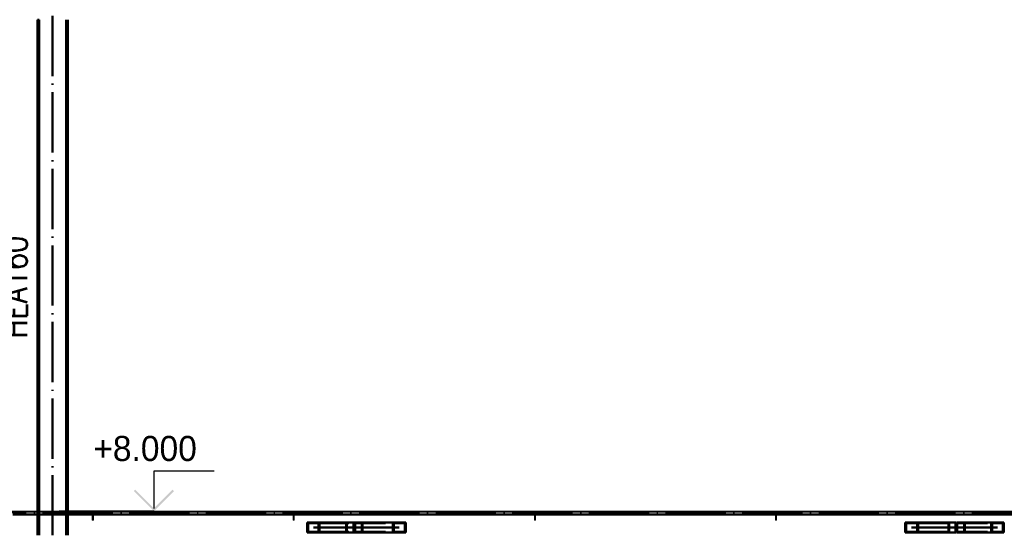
# Paper-space layout 'Layout1' of a CAD drawing. Extents: x -2 to 1083, y -36 to 422.
# Tile 16 of 93: x 173 to 271, y 291 to 343. Entities that reach past the tile are written whole.
import ezdxf

# ---------------------------------------------------------------- set-up
doc = ezdxf.new("R2010")
doc.units = 0
doc.linetypes.add('ACAD_ISO02W100', pattern=[15, 12, -3])
doc.linetypes.add('ACAD_ISO04W100', pattern=[30.5, 24, -3, 0.5, -3])
doc.layers.add('AS_INS_ON', color=7, linetype='CONTINUOUS')
for name, color, linetype, lineweight in [('SS_2.ET-HALA_TaO-KCE_VELINU-NADSTAVBA', 72, 'CONTINUOUS', 50), ('SS_2.ET-HALA_TaO-LAVKA_+8.000m', 134, 'CONTINUOUS', 50), ('SS_2.ET-HALA_TaO-LAVKA_+8.000m-PLECH', 90, 'CONTINUOUS', 13), ('SS_2.ET-HALA_TaO-LAVKA_+8.000m-PLECH-VYZTUHA', 150, 'CONTINUOUS', 13), ('SS_POPIS_PROFILU', 13, 'CONTINUOUS', 25), ('SS_SRAFY', 8, 'CONTINUOUS', 18)]:
    doc.layers.add(name, color=color, linetype=linetype, lineweight=lineweight)
doc.styles.add('romans.shx', font='romans.shx', dxfattribs={"height": 5})
pattern_1 = [(45, (56.62057, 345.75002), (-0.04490128, 0.04490128), [])]

psp = doc.layouts.get("Layout1")

# ---------------------------------------------------------------- hatches: boundary and pattern name
at = {"layer": 'AS_INS_ON'}
psp.add_hatch(color=3, dxfattribs=at).paths.add_polyline_path([(184.842, 295.8914), (184.7005, 295.75), (186.7005, 293.75), (188.7005, 295.75), (188.5591, 295.8914), (186.7005, 294.0329)])
at = {"layer": 'SS_SRAFY'}
h = psp.add_hatch(dxfattribs=at)
h.set_pattern_fill('ANSI31', color=5, scale=0.02, style=0)
h.set_pattern_definition(pattern_1)
h.paths.add_polyline_path([(180.5706, 292.85), (180.6706, 292.85), (180.6706, 293.65), (180.5706, 293.65)], flags=0)
h = psp.add_hatch(dxfattribs=at)
h.set_pattern_fill('ANSI31', color=5, scale=0.02, style=0)
h.set_pattern_definition(pattern_1)
h.paths.add_polyline_path([(200.5706, 292.85), (200.6706, 292.85), (200.6706, 293.65), (200.5706, 293.65)], flags=0)
h = psp.add_hatch(dxfattribs=at)
h.set_pattern_fill('ANSI31', color=5, scale=0.02, style=0)
h.set_pattern_definition(pattern_1)
h.paths.add_polyline_path([(224.5706, 292.85), (224.6706, 292.85), (224.6706, 293.65), (224.5706, 293.65)], flags=0)
h = psp.add_hatch(dxfattribs=at)
h.set_pattern_fill('ANSI31', color=5, scale=0.02, style=0)
h.set_pattern_definition(pattern_1)
h.paths.add_polyline_path([(248.5706, 292.85), (248.6706, 292.85), (248.6706, 293.65), (248.5706, 293.65)], flags=0)

# ---------------------------------------------------------------- linework, layer by layer
at = {"layer": 'AS_INS_ON', "color": 3}
for p, q in [((192.7005, 297.75, 30.1265), (186.7005, 297.75, 30.1265)), ((186.7005, 297.75, 30.1265), (186.7005, 294.0329, 30.1265)), ((186.7005, 293.75), (177.2552, 293.75))]:
    psp.add_line(p, q, dxfattribs=at)
at = {"layer": 'SS_2.ET-HALA_TaO-KCE_VELINU-NADSTAVBA', "color": 7, "linetype": 'ACAD_ISO04W100', "ltscale": 0.25}
psp.add_line((176.6206, 291.35), (176.6206, 345.75), dxfattribs=at)
at = {"layer": 'SS_2.ET-HALA_TaO-KCE_VELINU-NADSTAVBA', "color": 1, "linetype": 'Continuous', "ltscale": 0.25}
for p, q in [((175.1006, 342.71), (175.2806, 342.71)), ((175.1006, 342.71), (175.1006, 293.75)), ((175.2806, 293.75), (175.2806, 342.71)), ((177.9606, 342.71), (177.9606, 293.75)), ((178.1406, 293.75), (178.1406, 342.71))]:
    psp.add_line(p, q, dxfattribs=at)
at = {"layer": 'SS_2.ET-HALA_TaO-KCE_VELINU-NADSTAVBA', "color": 3, "linetype": 'ACAD_ISO02W100', "ltscale": 0.25}
for p, q in [((175.1006, 293.75), (175.1006, 291.35)), ((175.2806, 291.35), (175.2806, 293.75)), ((177.9606, 291.35), (177.9606, 293.75)), ((178.1406, 291.35), (178.1406, 293.75))]:
    psp.add_line(p, q, dxfattribs=at)
at = {"layer": 'SS_2.ET-HALA_TaO-LAVKA_+8.000m', "color": 7, "linetype": 'ACAD_ISO04W100', "ltscale": 0.25}
for p, q in [((53.6206, 293.65), (176.6206, 293.65)), ((176.6206, 293.65), (299.6206, 293.65)), ((202.5706, 292.13), (206.6206, 292.13)), ((206.6206, 292.13), (211.1206, 292.13)), ((262.1206, 292.13), (266.6206, 292.13)), ((266.6206, 292.13), (270.6706, 292.13))]:
    psp.add_line(p, q, dxfattribs=at)
at = {"layer": 'SS_2.ET-HALA_TaO-LAVKA_+8.000m', "color": 1, "linetype": 'Continuous', "ltscale": 0.25}
for p, q in [((172.6706, 293.44), (176.6206, 293.44)), ((176.6206, 291.35), (176.6206, 293.65)), ((176.6206, 293.44), (180.5706, 293.44)), ((180.6706, 293.44), (200.5706, 293.44)), ((200.6706, 293.44), (224.5706, 293.44)), ((224.6706, 293.44), (248.5706, 293.44)), ((248.6706, 293.44), (272.5706, 293.44)), ((202.0456, 292.63), (201.9456, 292.63)), ((201.9456, 292.63), (201.9456, 291.63)), ((203.1956, 292.63), (202.0456, 292.63)), ((202.0456, 292.55), (203.0956, 292.55)), ((202.0456, 292.55), (202.0456, 291.71)), ((203.0956, 292.55), (203.0956, 291.71)), ((206.6381, 292.63), (203.1956, 292.63)), ((203.1956, 292.63), (203.1956, 291.63)), ((206.6381, 291.63), (206.6381, 292.63)), ((210.4697, 292.63), (206.6782, 292.63)), ((206.6782, 292.63), (206.6782, 291.63)), ((211.7714, 292.63), (210.4697, 292.63)), ((210.4697, 291.63), (210.4697, 292.63)), ((210.5739, 292.55), (211.6673, 292.55)), ((210.5739, 291.71), (210.5739, 292.55)), ((211.6673, 291.71), (211.6673, 292.55)), ((211.7714, 291.63), (211.7714, 292.63)), ((262.7714, 292.63), (261.4697, 292.63)), ((261.4697, 292.63), (261.4697, 291.63)), ((261.5739, 292.55), (262.6673, 292.55)), ((261.5739, 292.55), (261.5739, 291.71)), ((262.6673, 292.55), (262.6673, 291.71)), ((266.5629, 292.63), (262.7714, 292.63)), ((262.7714, 292.63), (262.7714, 291.63)), ((266.5629, 291.63), (266.5629, 292.63)), ((270.0456, 292.63), (266.6031, 292.63)), ((266.6031, 292.63), (266.6031, 291.63)), ((271.2956, 292.63), (270.0456, 292.63)), ((270.0456, 291.63), (270.0456, 292.63)), ((270.1456, 292.55), (271.1956, 292.55)), ((270.1456, 291.71), (270.1456, 292.55)), ((271.1956, 291.71), (271.1956, 292.55)), ((271.2956, 291.63), (271.2956, 292.63)), ((201.9456, 291.63), (203.1956, 291.63)), ((202.0456, 291.71), (203.0956, 291.71)), ((203.1956, 291.63), (206.6381, 291.63)), ((206.6782, 291.63), (210.4697, 291.63)), ((210.4697, 291.63), (211.7714, 291.63)), ((210.5739, 291.71), (211.6673, 291.71)), ((261.4697, 291.63), (262.7714, 291.63)), ((261.5739, 291.71), (262.6673, 291.71)), ((262.7714, 291.63), (266.5629, 291.63)), ((266.6031, 291.63), (270.0456, 291.63)), ((270.0456, 291.63), (271.2956, 291.63)), ((270.1456, 291.71), (271.1956, 291.71))]:
    psp.add_line(p, q, dxfattribs=at)
at = {"layer": 'SS_2.ET-HALA_TaO-LAVKA_+8.000m', "color": 3, "linetype": 'ACAD_ISO02W100', "ltscale": 0.25}
for p, q in [((180.5706, 293.44), (180.6706, 293.44)), ((200.5706, 293.44), (200.6706, 293.44)), ((224.5706, 293.44), (224.6706, 293.44)), ((248.5706, 293.44), (248.6706, 293.44)), ((203.0956, 292.55), (206.5741, 292.55)), ((205.8381, 291.63), (205.8381, 292.63)), ((205.9021, 291.71), (205.9021, 292.55)), ((206.5741, 291.71), (206.5741, 292.55)), ((206.7397, 292.55), (210.5739, 292.55)), ((206.7397, 292.55), (206.7397, 291.71)), ((207.385, 292.55), (207.385, 291.71)), ((207.4464, 292.63), (207.4464, 291.63)), ((262.6673, 292.55), (266.5015, 292.55)), ((265.7947, 291.63), (265.7947, 292.63)), ((265.8562, 291.71), (265.8562, 292.55)), ((266.5015, 291.71), (266.5015, 292.55)), ((266.6671, 292.55), (270.1456, 292.55)), ((266.6671, 292.55), (266.6671, 291.71)), ((267.3391, 292.55), (267.3391, 291.71)), ((267.4031, 292.63), (267.4031, 291.63)), ((203.0956, 291.71), (206.5741, 291.71)), ((206.7397, 291.71), (210.5739, 291.71)), ((262.6673, 291.71), (266.5015, 291.71)), ((266.6671, 291.71), (270.1456, 291.71))]:
    psp.add_line(p, q, dxfattribs=at)
at = {"layer": 'SS_2.ET-HALA_TaO-LAVKA_+8.000m-PLECH', "color": 7, "linetype": 'Continuous', "ltscale": 0.25}
for p, q in [((53.6206, 293.75), (176.6206, 293.75)), ((176.6206, 293.65), (53.6206, 293.65)), ((176.6206, 293.75), (299.6206, 293.75)), ((176.6206, 293.65), (176.6206, 293.75)), ((299.6206, 293.65), (176.6206, 293.65))]:
    psp.add_line(p, q, dxfattribs=at)
at = {"layer": 'SS_2.ET-HALA_TaO-LAVKA_+8.000m-PLECH-VYZTUHA', "color": 1, "linetype": 'Continuous', "ltscale": 0.25}
for p, q in [((180.5706, 293.65), (180.5706, 292.85)), ((180.6706, 292.85), (180.6706, 293.65)), ((200.5706, 293.65), (200.5706, 292.85)), ((200.6706, 292.85), (200.6706, 293.65)), ((224.5706, 293.65), (224.5706, 292.85)), ((224.6706, 292.85), (224.6706, 293.65)), ((248.5706, 293.65), (248.5706, 292.85)), ((248.6706, 292.85), (248.6706, 293.65)), ((180.5706, 292.85), (180.6706, 292.85)), ((200.5706, 292.85), (200.6706, 292.85)), ((224.5706, 292.85), (224.6706, 292.85)), ((248.5706, 292.85), (248.6706, 292.85))]:
    psp.add_line(p, q, dxfattribs=at)

# ---------------------------------------------------------------- texts
at = {"layer": 'AS_INS_ON', "color": 3}
psp.add_text('+8.000', height=2.5, dxfattribs=at).set_placement((180.6586, 298.75))
at = {"layer": 'SS_POPIS_PROFILU', "color": 13, "style": 'romans.shx', "width": 0.8}
psp.add_text('HEA160', height=2.5, rotation=90, dxfattribs=at).set_placement((174.1006, 310.9862))

doc.saveas('drawing.dxf')
